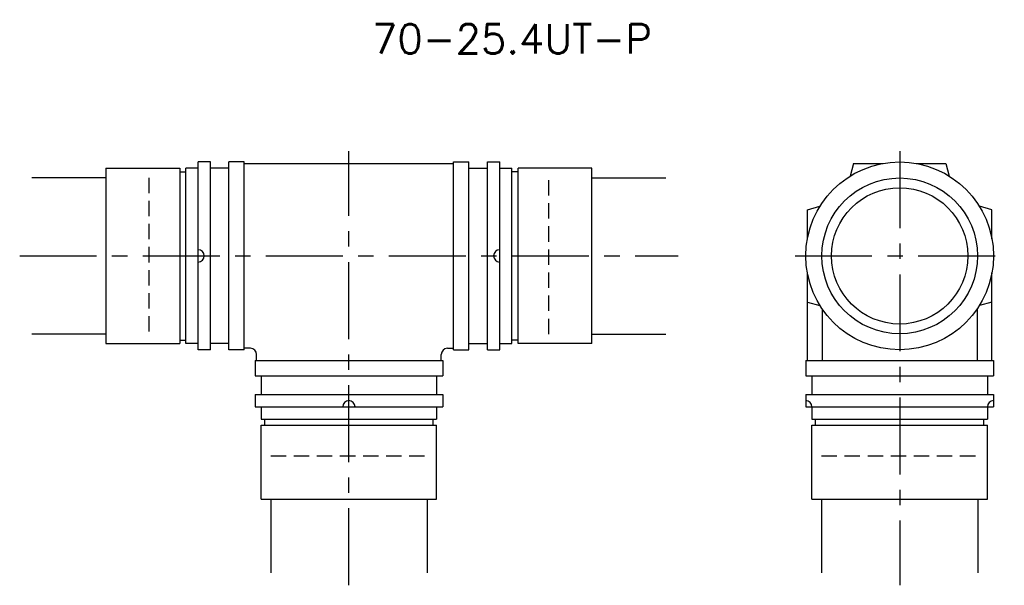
# Model space of a CAD drawing. Header units: millimetres. Extents: x 57 to 217, y 46 to 138.
import ezdxf
from ezdxf.enums import TextEntityAlignment as Align

# ---------------------------------------------------------------- set-up
doc = ezdxf.new("R2010")
doc.units = ezdxf.units.MM
doc.header["$LTSCALE"] = 10
doc.linetypes.add('CENTER', pattern=[2, 1.25, -0.25, 0.25, -0.25])
doc.linetypes.add('HIDDEN', pattern=[0.375, 0.25, -0.125])
doc.layers.get('0').update_dxf_attribs({"linetype": 'CONTINUOUS'})
for name, color, linetype in [('HOJO', 4, 'CONTINUOUS'), ('L-CENTER', 1, 'CENTER'), ('L-HIDDEN', 3, 'HIDDEN')]:
    doc.layers.add(name, color=color, linetype=linetype)
doc.styles.add('BIGFONT', font='txt', dxfattribs={"bigfont": 'bigfont'})

msp = doc.modelspace()

# ---------------------------------------------------------------- linework, layer by layer
for p, q in [((86, 84.75), (86, 115.25)), ((88, 115.25), (86, 115.25)), ((88, 84.75), (88, 115.25)), ((91, 84.75), (91, 115.25)), ((93.5, 115.25), (91, 115.25)), ((93.5, 84.75), (93.5, 115.25)), ((127.5, 84.75), (127.5, 115.25)), ((127.5, 115.25), (130, 115.25)), ((130, 84.75), (130, 115.25)), ((133, 84.75), (133, 115.25)), ((133, 115.25), (135, 115.25)), ((135, 84.75), (135, 115.25)), ((71, 114.25), (83, 114.25)), ((71, 114.25), (71, 85.75)), ((83, 114.25), (83, 85.75)), ((83, 113.67), (84, 113.67)), ((84, 85.75), (84, 114.25)), ((86, 114.25), (84, 114.25)), ((91, 114.25), (88, 114.25)), ((93.5, 115), (127.5, 115)), ((130, 114.25), (133, 114.25)), ((135, 114.25), (137, 114.25)), ((137, 85.75), (137, 114.25)), ((138, 113.67), (137, 113.67)), ((150, 114.25), (138, 114.25)), ((138, 85.75), (138, 114.25)), ((150, 85.75), (150, 114.25)), ((192.5, 115), (191.95, 112.95)), ((192.5, 115), (197.25, 115)), ((202.75, 115), (207.5, 115)), ((207.5, 115), (208.05, 112.95)), ((185, 107.5), (187.05, 108.05)), ((185, 102.75), (185, 107.5)), ((215, 107.5), (212.95, 108.05)), ((215, 102.75), (215, 107.5)), ((185, 83), (185, 97.25)), ((215, 83), (215, 97.25)), ((185, 92.5), (187.05, 91.95)), ((187.4, 91.4), (187.4, 83)), ((212.6, 91.4), (212.6, 83)), ((215, 92.5), (212.95, 91.95)), ((71, 85.75), (83, 85.75)), ((83, 86.32), (84, 86.32)), ((86, 85.75), (84, 85.75)), ((91, 85.75), (88, 85.75)), ((94.5, 85), (93.5, 85)), ((126.5, 85), (127.5, 85)), ((130, 85.75), (133, 85.75)), ((135, 85.75), (137, 85.75)), ((138, 86.32), (137, 86.32)), ((150, 85.75), (138, 85.75)), ((88, 84.75), (86, 84.75)), ((93.5, 84.75), (91, 84.75)), ((95.5, 83), (95.5, 84)), ((125.5, 83), (125.5, 84)), ((127.5, 84.75), (130, 84.75)), ((133, 84.75), (135, 84.75)), ((95.25, 83), (125.75, 83)), ((95.25, 83), (95.25, 80.5)), ((95.5, 83), (125.5, 83)), ((125.75, 83), (125.75, 80.5)), ((184.75, 83), (215.25, 83)), ((184.75, 83), (184.75, 80.5)), ((185, 83), (215, 83)), ((215.25, 83), (215.25, 80.5)), ((95.25, 80.5), (125.75, 80.5)), ((96.25, 80.5), (96.25, 77.5)), ((124.75, 80.5), (124.75, 77.5)), ((184.75, 80.5), (215.25, 80.5)), ((185.75, 80.5), (185.75, 77.5)), ((214.25, 80.5), (214.25, 77.5)), ((95.25, 77.5), (125.75, 77.5)), ((95.25, 77.5), (95.25, 75.5)), ((125.75, 77.5), (125.75, 75.5)), ((184.75, 77.5), (215.25, 77.5)), ((184.75, 77.5), (184.75, 75.5)), ((215.25, 77.5), (215.25, 75.5)), ((95.25, 75.5), (125.75, 75.5)), ((96.25, 75.5), (96.25, 73.5)), ((124.75, 75.5), (124.75, 73.5)), ((184.75, 75.5), (215.25, 75.5)), ((185.75, 75.5), (185.75, 73.5)), ((214.25, 75.5), (214.25, 73.5)), ((96.25, 73.5), (124.75, 73.5)), ((96.25, 60.5), (96.25, 72.5)), ((96.25, 72.5), (124.75, 72.5)), ((96.83, 72.5), (96.83, 73.5)), ((124.18, 72.5), (124.18, 73.5)), ((124.75, 60.5), (124.75, 72.5)), ((185.75, 73.5), (214.25, 73.5)), ((185.75, 60.5), (185.75, 72.5)), ((185.75, 72.5), (214.25, 72.5)), ((186.33, 72.5), (186.33, 73.5)), ((213.68, 72.5), (213.68, 73.5)), ((214.25, 60.5), (214.25, 72.5)), ((96.25, 60.5), (124.75, 60.5)), ((185.75, 60.5), (214.25, 60.5))]:
    msp.add_line(p, q)
for radius in [15.25, 12.65, 11.07]:
    msp.add_circle((200, 100), radius)
for centre, start, end in [((86, 100), 270, 90), ((135, 100), 90, 270), ((94.5, 84), 0, 90), ((126.5, 84), 90, 180), ((110.5, 75.5), 0, 180), ((184.75, 75.5), 0, 90), ((215.25, 75.5), 90, 180)]:
    msp.add_arc(centre, 1, start, end)
at = {"layer": 'HOJO'}
for p, q in [((71, 112.7), (59, 112.7)), ((150, 112.7), (162, 112.7)), ((71, 87.3), (59, 87.3)), ((150, 87.3), (162, 87.3)), ((97.8, 60.5), (97.8, 48.5)), ((123.2, 60.5), (123.2, 48.5)), ((187.3, 60.5), (187.3, 48.5)), ((212.7, 60.5), (212.7, 48.5))]:
    msp.add_line(p, q, dxfattribs=at)
at = {"layer": 'L-CENTER'}
for p, q in [((110.5, 46.5), (110.5, 117)), ((200, 117), (200, 46.5)), ((57, 100), (164, 100)), ((183, 100), (217, 100))]:
    msp.add_line(p, q, dxfattribs=at)
at = {"layer": 'L-HIDDEN'}
for p, q in [((78, 112.7), (78, 87.3)), ((143, 87.3), (143, 112.7)), ((97.8, 67.5), (123.2, 67.5)), ((187.3, 67.5), (212.7, 67.5))]:
    msp.add_line(p, q, dxfattribs=at)

# ---------------------------------------------------------------- texts
at = {"layer": 'HOJO', "style": 'BIGFONT'}
msp.add_text('70-25.4UT-P', height=4.8, dxfattribs=at).set_placement((137, 135.25), align=Align.MIDDLE)

doc.saveas('drawing.dxf')
